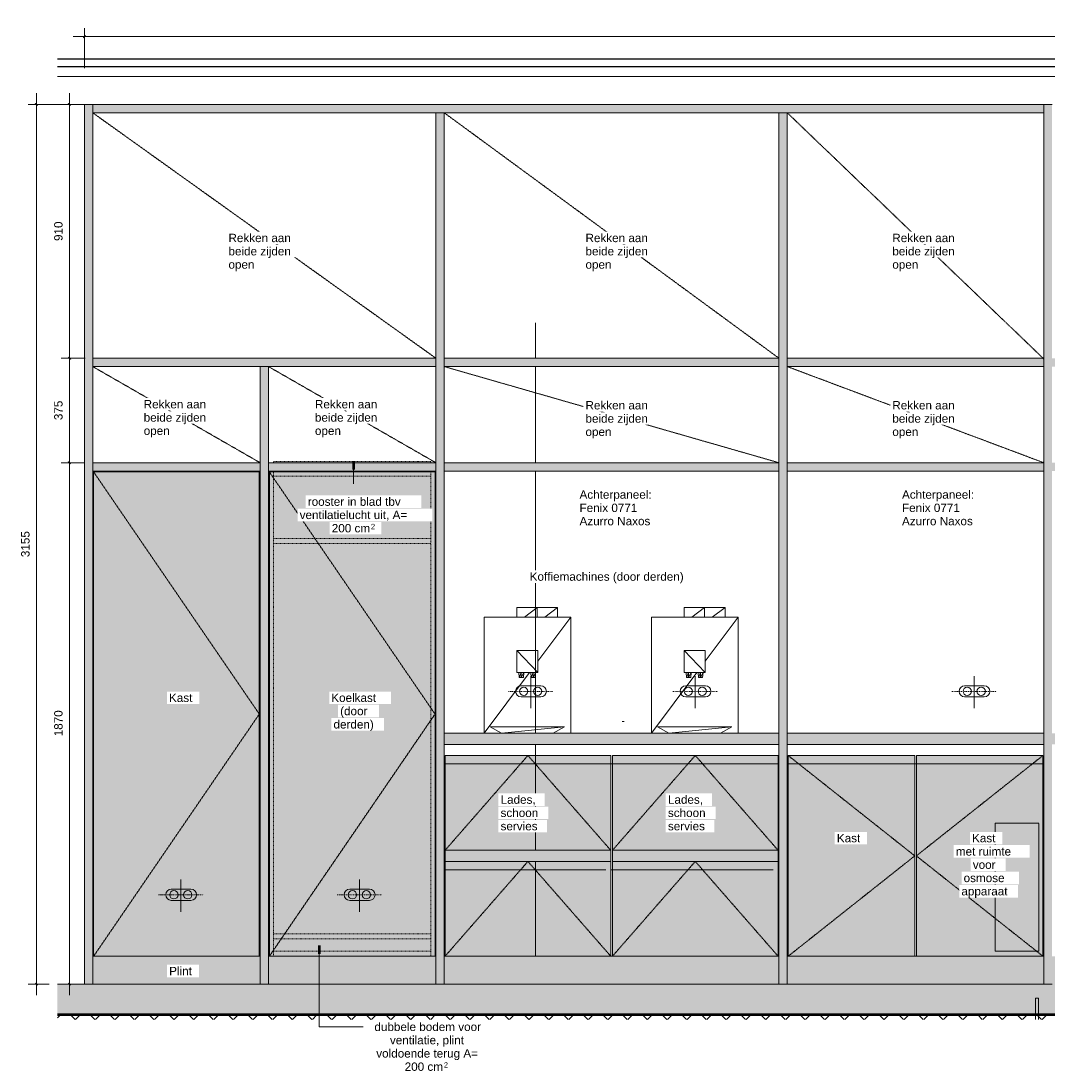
# Model space of a CAD drawing. Header units: millimetres. Extents: x 117981 to 165143, y 10338 to 94007.
# Tile 2 of 5: x 136017 to 139698, y 10338 to 14104. Entities that reach past the tile are written whole.
import ezdxf

# ---------------------------------------------------------------- set-up
doc = ezdxf.new("R2010")
doc.units = ezdxf.units.MM
for name, pattern in [('Dash dot Small', [6.35, 3.175, -1.5875, 0, -1.5875]), ('Dash xSmall', [4.7625, 2.38125, -2.38125]), ('Overhead xxSmall', [2.579688, 1.5875, -0.992188])]:
    doc.linetypes.add(name, pattern=pattern)
for name, color, linetype, lineweight in [('0-3', 90, 'Continuous', 5), ('A----M-', 8, 'Continuous', 5), ('A----M--20', 8, 'Continuous', 5), ('A09-NT--1', 10, 'Continuous', 50), ('A09-NT--2', 90, 'Continuous', 13), ('A09-NT--3', 7, 'Continuous', 13), ('A22-----1', 1, 'Continuous', 9), ('A23-----1', 9, 'Continuous', 5), ('A23-----2', 55, 'Continuous', 9), ('A23-----3', 250, 'Continuous', 13), ('A23-----4', 10, 'Continuous', 50), ('A29-----1', 250, 'Continuous', 13), ('A35-----1', 50, 'Continuous', 25), ('A35-----2', 250, 'Continuous', 13), ('A69-----1', 8, 'Continuous', 5), ('A99----', 1, 'Continuous', 5), ('A99-----1', 1, 'Dash xSmall', 5), ('A99-----2', 1, 'Overhead xxSmall', 13), ('A99-----3', 1, 'Continuous', 13), ('A99-----4', 1, 'Dash dot Small', 13), ('Detail Items-1', 7, 'Continuous', 5)]:
    doc.layers.add(name, color=color, linetype=linetype, lineweight=lineweight)
doc.styles.add('Arial_1', font='arial.ttf', dxfattribs={"height": 30})
doc.styles.add('Arial_2', font='arial.ttf', dxfattribs={"height": 19.496727})
doc.dimstyles.new('TD_Diagonal_1_5_mm', dxfattribs={"dimscale": 304.8, "dimtxt": 30.607782, "dimasz": 0.026247, "dimexe": 0.098425, "dimexo": 0.098425, "dimgap": 0.052493, "dimtad": 1, "dimdec": 0, "dimzin": 0, "dimdsep": 46, "dimtxsty": 'Arial_1', "dimblk1": 'OBLIQUE', "dimblk2": 'OBLIQUE', "dimsah": 1, "dimcen": 0.09, "dimdle": 0.131234, "dimazin": 2, "dimtfac": 1, "dimtdec": 4, "dimtix": 1, "dimtmove": 0, "dimatfit": 3, "dimfxl": 1, "dimtvp": 1, "dimtfill": 1, "dimtolj": 1, "dimtzin": 0, "dimarcsym": 2})

# ---------------------------------------------------------------- blocks, each defined once
blk = doc.blocks.new('HSR-D_ABT_ARCH_Interieur_rvt-3-P1 Pantry - Elevation C')
at = {"layer": 'A23-----1'}
blk.add_hatch(color=256, dxfattribs=at).paths.add_polyline_path([(123043.8, 10540), (125590.3, 10540), (125590.3, 10650), (118182.4, 10650), (118182.4, 10540), (122978.8, 10540)])
at = {"layer": 'A23-----2'}
h = blk.add_hatch(dxfattribs=at)
h.set_pattern_fill('FP_2', color=256, style=0, pattern_type=2)
h.set_pattern_definition([(45, (172839.495, 8118.03), (-35.35534, 35.35534), []), (135, (172839.495, 8118.03), (-35.35534, -35.35534), [])])
h.paths.add_polyline_path([(122812.3, 10523.3), (125590.3, 10523.3), (125590.3, 10540), (118182.4, 10540), (118182.4, 10523.3), (121886.3, 10523.3)])
at = {"layer": 'A22-----1'}
for p, q in [((119896.8, 12894.8), (119896.8, 13022)), ((119896.8, 12894.8), (119896.8, 13022)), ((119896.8, 12520), (119896.8, 12864.8)), ((119896.8, 12520), (119896.8, 12864.8)), ((119896.8, 11550), (119896.8, 12490)), ((119896.8, 11550), (119896.8, 12490)), ((119896.8, 11130), (119896.8, 11510)), ((119896.8, 11130), (119896.8, 11510)), ((119896.8, 10750), (119896.8, 11090)), ((119896.8, 10750), (119896.8, 11090))]:
    blk.add_line(p, q, dxfattribs=at)
at = {"layer": 'A23-----3'}
for p, q in [((118279.3, 10650), (118182.4, 10650)), ((125590.3, 10650), (125438.8, 10650))]:
    blk.add_line(p, q, dxfattribs=at)
at = {"layer": 'A23-----4'}
blk.add_line((125590.3, 10540), (118182.4, 10540), dxfattribs=at)
at = {"layer": 'A29-----1'}
for p, q in [((121699.3, 10600), (121689.3, 10600)), ((121689.3, 10600), (121689.3, 10523.3)), ((121699.3, 10523.3), (121699.3, 10600))]:
    blk.add_line(p, q, dxfattribs=at)
at = {"layer": 'A35-----1'}
for p, q in [((125590.3, 13967), (118182.4, 13967)), ((125590.3, 13940), (118182.4, 13940))]:
    blk.add_line(p, q, dxfattribs=at)
at = {"layer": 'A35-----2'}
blk.add_line((118182.4, 13905), (125590.3, 13905), dxfattribs=at)
blk = doc.blocks.new('Koffiemachine - Koffiemachine-18252382-P1 Pantry - Elevation C')
at = {"layer": 'A69-----1'}
for p, q in [((119902.8, 12001.3), (119829.7, 12001.3)), ((119829.7, 12001.3), (119829.7, 11966.7)), ((119902.8, 12001.3), (119856.7, 11966.7)), ((119975.9, 12001.3), (119902.8, 12001.3)), ((119902.8, 12001.3), (119902.8, 11966.7)), ((119975.9, 12001.3), (119929.8, 11966.7)), ((119975.9, 11966.7), (119975.9, 12001.3)), ((119712.5, 11966.7), (120023.1, 11966.7)), ((119712.5, 11550), (119712.5, 11966.7)), ((119905.1, 11808.4), (120023.1, 11966.7)), ((120023.1, 11550), (120023.1, 11966.7)), ((119905.1, 11767.5), (119829.3, 11846)), ((119829.3, 11846), (119829.3, 11767.5)), ((119905.1, 11846), (119829.3, 11846)), ((119905.1, 11767.5), (119905.1, 11846)), ((119712.5, 11550), (119874.6, 11767.5)), ((119829.3, 11767.5), (119905.1, 11767.5)), ((119838, 11749.4), (119836.7, 11767.3)), ((119845.5, 11767.3), (119836.7, 11767.3)), ((119845.5, 11767.3), (119838, 11749.4)), ((119854.4, 11767.3), (119845.5, 11749.4)), ((119854.4, 11767.3), (119845.5, 11767.3)), ((119845.5, 11767.3), (119845.5, 11749.4)), ((119853.1, 11749.4), (119854.4, 11767.3)), ((119880.5, 11749.4), (119879.2, 11767.3)), ((119888.1, 11767.3), (119879.2, 11767.3)), ((119888.1, 11767.3), (119880.5, 11749.4)), ((119897, 11767.3), (119888.1, 11749.4)), ((119897, 11767.3), (119888.1, 11767.3)), ((119888.1, 11767.3), (119888.1, 11749.4)), ((119895.6, 11749.4), (119897, 11767.3)), ((119845.5, 11749.4), (119838, 11749.4)), ((119853.1, 11749.4), (119845.5, 11749.4)), ((119888.1, 11749.4), (119880.5, 11749.4)), ((119895.6, 11749.4), (119888.1, 11749.4)), ((119733.7, 11573), (120000.9, 11573.2)), ((119774.5, 11550), (119733.7, 11573)), ((119774.8, 11550), (120000.9, 11573.2)), ((119959.8, 11550), (120000.9, 11573.2))]:
    blk.add_line(p, q, dxfattribs=at)
blk = doc.blocks.new('Koffiemachine - Koffiemachine-V1-P1 Pantry - Elevation C')
at = {"layer": 'A69-----1'}
for p, q in [((120502.8, 12001.3), (120429.7, 12001.3)), ((120429.7, 12001.3), (120429.7, 11966.7)), ((120502.8, 12001.3), (120456.7, 11966.7)), ((120575.9, 12001.3), (120502.8, 12001.3)), ((120502.8, 12001.3), (120502.8, 11966.7)), ((120575.9, 12001.3), (120529.8, 11966.7)), ((120575.9, 11966.7), (120575.9, 12001.3)), ((120312.5, 11966.7), (120623.1, 11966.7)), ((120312.5, 11550), (120312.5, 11966.7)), ((120505.1, 11808.4), (120623.1, 11966.7)), ((120623.1, 11550), (120623.1, 11966.7)), ((120505.1, 11767.5), (120429.3, 11846)), ((120429.3, 11846), (120429.3, 11767.5)), ((120505.1, 11846), (120429.3, 11846)), ((120505.1, 11767.5), (120505.1, 11846)), ((120312.5, 11550), (120474.6, 11767.5)), ((120429.3, 11767.5), (120505.1, 11767.5)), ((120438, 11749.4), (120436.7, 11767.3)), ((120445.5, 11767.3), (120436.7, 11767.3)), ((120445.5, 11767.3), (120438, 11749.4)), ((120454.4, 11767.3), (120445.5, 11749.4)), ((120454.4, 11767.3), (120445.5, 11767.3)), ((120445.5, 11767.3), (120445.5, 11749.4)), ((120453.1, 11749.4), (120454.4, 11767.3)), ((120480.5, 11749.4), (120479.2, 11767.3)), ((120488.1, 11767.3), (120479.2, 11767.3)), ((120488.1, 11767.3), (120480.5, 11749.4)), ((120497, 11767.3), (120488.1, 11749.4)), ((120497, 11767.3), (120488.1, 11767.3)), ((120488.1, 11767.3), (120488.1, 11749.4)), ((120495.6, 11749.4), (120497, 11767.3)), ((120445.5, 11749.4), (120438, 11749.4)), ((120453.1, 11749.4), (120445.5, 11749.4)), ((120488.1, 11749.4), (120480.5, 11749.4)), ((120495.6, 11749.4), (120488.1, 11749.4)), ((120333.7, 11573), (120600.9, 11573.2)), ((120374.5, 11550), (120333.7, 11573)), ((120374.8, 11550), (120600.9, 11573.2)), ((120559.8, 11550), (120600.9, 11573.2))]:
    blk.add_line(p, q, dxfattribs=at)
blk = doc.blocks.new('DIMBLOCK17-P1 Pantry - Elevation C')
at = {"layer": 'A----M--20'}
for p, q in [((136190.4, 13845), (136190.4, 12894.8)), ((136243.9, 13805), (136160.4, 13805)), ((136190.4, 13805), (136243.9, 13805)), ((136246.4, 12894.8), (136160.4, 12894.8)), ((136190.4, 12894.8), (136246.4, 12894.8))]:
    blk.add_line(p, q, dxfattribs=at)
at = {"layer": 'A----M--20', "lineweight": 35}
for p, q in [((136190.4, 13805), (136186.4, 13809)), ((136190.4, 13805), (136194.4, 13801)), ((136190.4, 12894.8), (136186.4, 12898.8)), ((136190.4, 12894.8), (136194.4, 12890.8))]:
    blk.add_line(p, q, dxfattribs=at)
at = {"layer": 'A----M--20', "color": 0, "insert": (136135.5, 13315.3), "char_height": 30, "width": 83.065, "attachment_point": 1, "rotation": 90, "line_spacing_factor": 0.941778, "style": 'Arial_1', "bg_fill": 3, "box_fill_scale": 1.25, "bg_fill_color": 256, "bg_fill_true_color": 13158600, "bg_fill_transparency": 0}
blk.add_mtext('910', dxfattribs=at)
blk = doc.blocks.new('_Oblique')
at = {"color": 0, "linetype": 'ByBlock', "lineweight": -2}
blk.add_line((-0.5, -0.5), (0.5, 0.5), dxfattribs=at)
blk = doc.blocks.new('DIMBLOCK18-P1 Pantry - Elevation C')
at = {"layer": 'A----M--20'}
for p, q in [((136246.4, 12894.8), (136160.4, 12894.8)), ((136190.4, 12894.8), (136190.4, 12520)), ((136190.4, 12894.8), (136246.4, 12894.8)), ((136243.9, 12520), (136160.4, 12520)), ((136190.4, 12520), (136243.9, 12520))]:
    blk.add_line(p, q, dxfattribs=at)
at = {"layer": 'A----M--20', "lineweight": 35}
for p, q in [((136190.4, 12894.8), (136186.4, 12898.8)), ((136190.4, 12894.8), (136194.4, 12890.8)), ((136190.4, 12520), (136186.4, 12524)), ((136190.4, 12520), (136194.4, 12516))]:
    blk.add_line(p, q, dxfattribs=at)
at = {"layer": 'A----M--20', "color": 0, "insert": (136135.5, 12672.8), "char_height": 30, "width": 83.065, "attachment_point": 1, "rotation": 90, "line_spacing_factor": 0.941778, "style": 'Arial_1', "bg_fill": 3, "box_fill_scale": 1.25, "bg_fill_color": 256, "bg_fill_true_color": 13158600, "bg_fill_transparency": 0}
blk.add_mtext('375', dxfattribs=at)
blk = doc.blocks.new('DIMBLOCK19-P1 Pantry - Elevation C')
at = {"layer": 'A----M--20'}
for p, q in [((136243.9, 12520), (136160.4, 12520)), ((136190.4, 12520), (136190.4, 10610)), ((136190.4, 12520), (136243.9, 12520)), ((136166.1, 10650), (136220.4, 10650)), ((136190.4, 10650), (136166.1, 10650))]:
    blk.add_line(p, q, dxfattribs=at)
at = {"layer": 'A----M--20', "lineweight": 35}
for p, q in [((136190.4, 12520), (136186.4, 12524)), ((136190.4, 12520), (136194.4, 12516)), ((136190.4, 10650), (136186.4, 10654)), ((136190.4, 10650), (136194.4, 10646))]:
    blk.add_line(p, q, dxfattribs=at)
at = {"layer": 'A----M--20', "color": 0, "insert": (136135.5, 11538.9), "char_height": 30, "width": 110.753, "attachment_point": 1, "rotation": 90, "line_spacing_factor": 0.941778, "style": 'Arial_1', "bg_fill": 3, "box_fill_scale": 1.25, "bg_fill_color": 256, "bg_fill_true_color": 13158600, "bg_fill_transparency": 0}
blk.add_mtext('1870', dxfattribs=at)
blk = doc.blocks.new('DIMBLOCK20-P1 Pantry - Elevation C')
at = {"layer": 'A----M--20'}
for p, q in [((136203.9, 14048.8), (143443.4, 14048.8)), ((136243.9, 13935), (136243.9, 14078.8)), ((136243.9, 14048.8), (136243.9, 13935)), ((143403.4, 12924.8), (143403.4, 14078.8)), ((143403.4, 14048.8), (143403.4, 12924.8))]:
    blk.add_line(p, q, dxfattribs=at)
at = {"layer": 'A----M--20', "lineweight": 35}
for p, q in [((136243.9, 14048.8), (136239.9, 14044.8)), ((136243.9, 14048.8), (136247.9, 14052.8)), ((143403.4, 14048.8), (143399.4, 14044.8)), ((143403.4, 14048.8), (143407.4, 14052.8))]:
    blk.add_line(p, q, dxfattribs=at)
at = {"layer": 'A----M--20', "color": 0, "insert": (139777.5, 14103.7), "char_height": 30, "width": 110.753, "attachment_point": 1, "line_spacing_factor": 0.941778, "style": 'Arial_1', "bg_fill": 3, "box_fill_scale": 1.25, "bg_fill_color": 256, "bg_fill_true_color": 13158600, "bg_fill_transparency": 0}
blk.add_mtext('7160', dxfattribs=at)
blk = doc.blocks.new('DIMBLOCK25-P1 Pantry - Elevation C')
at = {"layer": 'A----M--20'}
for p, q in [((136072, 13845), (136072, 10610)), ((136243.9, 13805), (136042, 13805)), ((136072, 13805), (136243.9, 13805)), ((136113.4, 10650), (136042, 10650)), ((136072, 10650), (136117.4, 10650))]:
    blk.add_line(p, q, dxfattribs=at)
at = {"layer": 'A----M--20', "lineweight": 35}
for p, q in [((136072, 13805), (136068, 13809)), ((136072, 13805), (136076, 13801)), ((136072, 10650), (136068, 10654)), ((136072, 10650), (136076, 10646))]:
    blk.add_line(p, q, dxfattribs=at)
at = {"layer": 'A----M--20', "color": 0, "insert": (136017.1, 12181.4), "char_height": 30, "width": 110.753, "attachment_point": 1, "rotation": 90, "line_spacing_factor": 0.941778, "style": 'Arial_1', "bg_fill": 3, "box_fill_scale": 1.25, "bg_fill_color": 256, "bg_fill_true_color": 13158600, "bg_fill_transparency": 0}
blk.add_mtext('3155', dxfattribs=at)

msp = doc.modelspace()

# ---------------------------------------------------------------- hatches: boundary and pattern name
at = {"layer": 'Detail Items-1'}
for points in [[(136243.9, 10650), (136273.9, 10650), (136273.9, 13805), (136243.9, 13805), (136243.9, 12282.6)], [(137533.9, 13775), (139683.4, 13775), (139683.4, 13805), (136273.9, 13805), (136273.9, 13775), (137503.9, 13775)], [(139713.4, 10650), (139713.4, 13805), (139683.4, 13805), (139683.4, 10650)], [(137503.9, 10650), (137533.9, 10650), (137533.9, 13775), (137503.9, 13775), (137503.9, 10750)], [(138733.9, 10650), (138763.9, 10650), (138763.9, 13775), (138733.9, 13775), (138733.9, 10750)], [(136873.9, 10650), (136903.9, 10650), (136903.9, 12864.8), (136873.9, 12864.8), (136873.9, 10750)], [(136870.9, 10750), (136870.9, 12487), (136276.9, 12487), (136276.9, 10750)], [(136921.9, 10750), (136921.9, 12490), (136903.9, 12490), (136903.9, 10750)], [(137503.9, 10750), (137503.9, 12490), (137485.9, 12490), (137485.9, 10750)], [(136921.9, 12230), (137485.9, 12230), (137485.9, 12248), (136921.9, 12248)], [(138925, 10750), (139220.7, 10750), (139220.7, 11470), (138766.9, 11470), (138766.9, 10750), (138895.5, 10750)], [(139387.9, 10750), (139680.4, 10750), (139680.4, 11470), (139226.7, 11470), (139226.7, 10750)], [(138130.9, 11090), (138130.9, 11130), (137536.9, 11130), (137536.9, 11090), (138038.5, 11090)], [(138587.8, 11090), (138730.9, 11090), (138730.9, 11130), (138136.9, 11130), (138136.9, 11090), (138565.5, 11090)], [(136921.9, 10812), (137485.9, 10812), (137485.9, 10830), (136921.9, 10830)], [(137485.9, 10750), (137485.9, 10768), (136921.9, 10768), (136921.9, 10750), (137073, 10750)]]:
    msp.add_hatch(color=256, dxfattribs=at).paths.add_polyline_path(points)
h = msp.add_hatch(color=256, dxfattribs=at)
h.paths.add_polyline_path([(137871.7, 12864.8), (138733.9, 12864.8), (138733.9, 12894.8), (137533.9, 12894.8), (137533.9, 12864.8), (137861.5, 12864.8)])
h.paths.add_polyline_path([(142173.4, 12864.8), (143373.4, 12864.8), (143373.4, 12894.8), (139713.4, 12894.8), (139713.4, 12864.8), (142143.4, 12864.8)])
h.paths.add_polyline_path([(137503.9, 12864.8), (137503.9, 12894.8), (136273.9, 12894.8), (136273.9, 12864.8), (137485.9, 12864.8)])
h.paths.add_polyline_path([(139222.3, 12864.8), (139683.4, 12864.8), (139683.4, 12894.8), (138763.9, 12894.8), (138763.9, 12864.8), (138895.5, 12864.8)])
h = msp.add_hatch(color=256, dxfattribs=at)
h.paths.add_polyline_path([(138763.9, 12490), (139683.4, 12490), (139683.4, 12520), (138763.9, 12520)])
h.paths.add_polyline_path([(136873.9, 12490), (136873.9, 12520), (136273.9, 12520), (136273.9, 12490), (136870.9, 12490)])
h.paths.add_polyline_path([(142401.5, 12490), (143373.4, 12490), (143373.4, 12520), (142173.4, 12520), (142173.4, 12490)])
h.paths.add_polyline_path([(137861.5, 12490), (138733.9, 12490), (138733.9, 12520), (137533.9, 12520), (137533.9, 12490)])
h.paths.add_polyline_path([(142143.4, 12490), (142143.4, 12520), (139713.4, 12520), (139713.4, 12490), (141702.9, 12490)])
h.paths.add_polyline_path([(136921.9, 12490), (137503.9, 12490), (137503.9, 12520), (136903.9, 12520), (136903.9, 12490)])
h = msp.add_hatch(color=256, dxfattribs=at)
h.paths.add_polyline_path([(137485.9, 12472), (137485.9, 12490), (136921.9, 12490), (136921.9, 12472)])
h.paths.add_polyline_path([(136921.9, 12520), (137485.9, 12520), (137485.9, 12525), (136921.9, 12525)])
h = msp.add_hatch(color=256, dxfattribs=at)
h.paths.add_polyline_path([(136921.9, 10768), (137485.9, 10768), (137485.9, 10812), (136921.9, 10812)])
h.paths.add_polyline_path([(137073, 10830), (137485.9, 10830), (137485.9, 12230), (136921.9, 12230), (136921.9, 10830)])
h.paths.add_polyline_path([(137485.9, 12248), (137485.9, 12472), (136921.9, 12472), (136921.9, 12248), (137467.5, 12248)])
h = msp.add_hatch(color=256, dxfattribs=at)
h.paths.add_polyline_path([(143323.4, 11510), (143373.4, 11510), (143373.4, 11550), (142173.4, 11550), (142173.4, 11510), (143091.9, 11510)])
h.paths.add_polyline_path([(137965.5, 11510), (138733.9, 11510), (138733.9, 11550), (137533.9, 11550), (137533.9, 11510), (137861.5, 11510)])
h.paths.add_polyline_path([(142072.4, 11510), (142143.4, 11510), (142143.4, 11550), (139713.4, 11550), (139713.4, 11510), (142052.4, 11510)])
h.paths.add_polyline_path([(138763.9, 11510), (139683.4, 11510), (139683.4, 11550), (138763.9, 11550)])
h = msp.add_hatch(color=256, dxfattribs=at)
h.paths.add_polyline_path([(137999, 10750), (138130.9, 10750), (138130.9, 11090), (137536.9, 11090), (137536.9, 10750), (137861.5, 10750)])
h.paths.add_polyline_path([(137536.9, 11130), (138130.9, 11130), (138130.9, 11470), (137536.9, 11470), (137536.9, 11402.9)])
h = msp.add_hatch(color=256, dxfattribs=at)
h.paths.add_polyline_path([(138298.4, 10750), (138730.9, 10750), (138730.9, 11090), (138136.9, 11090), (138136.9, 10750), (138277.1, 10750)])
h.paths.add_polyline_path([(138587.8, 11130), (138730.9, 11130), (138730.9, 11470), (138136.9, 11470), (138136.9, 11130), (138565.5, 11130)])
h = msp.add_hatch(color=256, dxfattribs=at)
h.paths.add_polyline_path([(143323.4, 10650), (143373.4, 10650), (143373.4, 10750), (142173.4, 10750), (142173.4, 10650), (143265.5, 10650)])
h.paths.add_polyline_path([(136873.9, 10650), (136873.9, 10750), (136273.9, 10750), (136273.9, 10650)])
h.paths.add_polyline_path([(136921.9, 10650), (137503.9, 10650), (137503.9, 10750), (136903.9, 10750), (136903.9, 10650)])
h.paths.add_polyline_path([(137533.9, 10650), (138733.9, 10650), (138733.9, 10750), (137533.9, 10750)])
h.paths.add_polyline_path([(141702.9, 10650), (142143.4, 10650), (142143.4, 10750), (140943.4, 10750), (140943.4, 10650), (141654.5, 10650)])
h.paths.add_polyline_path([(138763.9, 10650), (139683.4, 10650), (139683.4, 10750), (138763.9, 10750)])
h.paths.add_polyline_path([(140913.4, 10650), (140913.4, 10750), (140331.4, 10750), (140331.4, 10650), (140776.9, 10650)])
h.paths.add_polyline_path([(140313.4, 10650), (140313.4, 10750), (139713.4, 10750), (139713.4, 10650), (139850.9, 10650)])

# ---------------------------------------------------------------- linework, layer by layer
at = {"layer": 'A09-NT--1'}
for p, q in [((137209.1, 12525.2), (137209.1, 12495.2)), ((137085.4, 10788.2), (137085.4, 10758.2))]:
    msp.add_line(p, q, dxfattribs=at)
at = {"layer": 'A09-NT--2'}
for p, q in [((137209.1, 12525.2), (137209.1, 12443.9)), ((137085.4, 10788.2), (137085.4, 10496.9)), ((137085.4, 10496.9), (137230.4, 10496.9)), ((137230.4, 10496.9), (137243.6, 10496.9))]:
    msp.add_line(p, q, dxfattribs=at)
at = {"layer": 'A99----'}
for p, q in [((136273.9, 13805), (136243.9, 13805)), ((136243.9, 13805), (136243.9, 10650)), ((136273.9, 13775), (136273.9, 13805)), ((136273.9, 13805), (139683.4, 13805)), ((139713.4, 13805), (139683.4, 13805)), ((139683.4, 13805), (139683.4, 10650)), ((136273.9, 10650), (136273.9, 13775)), ((138733.9, 13775), (136273.9, 13775)), ((137503.9, 13775), (137503.9, 10650)), ((137533.9, 10650), (137533.9, 13775)), ((138763.9, 13775), (138733.9, 13775)), ((138733.9, 13775), (138733.9, 10650)), ((139683.4, 13775), (138763.9, 13775)), ((138763.9, 10650), (138763.9, 13775)), ((136273.9, 12894.8), (137503.9, 12894.8)), ((137533.9, 12894.8), (138733.9, 12894.8)), ((138763.9, 12894.8), (139683.4, 12894.8)), ((136873.9, 12864.8), (136273.9, 12864.8)), ((136903.9, 12864.8), (136873.9, 12864.8)), ((136873.9, 12864.8), (136873.9, 10650)), ((137503.9, 12864.8), (136903.9, 12864.8)), ((136903.9, 10650), (136903.9, 12864.8)), ((138733.9, 12864.8), (137533.9, 12864.8)), ((139683.4, 12864.8), (138763.9, 12864.8)), ((136273.9, 12520), (136873.9, 12520)), ((136903.9, 12520), (137503.9, 12520)), ((137533.9, 12520), (138733.9, 12520)), ((138763.9, 12520), (139683.4, 12520)), ((136873.9, 12490), (136273.9, 12490)), ((136870.9, 12487), (136276.9, 12487)), ((136276.9, 12487), (136276.9, 10750)), ((136870.9, 10750), (136870.9, 12487)), ((137503.9, 12490), (136903.9, 12490)), ((136906.9, 10750), (136906.9, 12487)), ((136906.9, 12487), (137500.9, 12487)), ((137500.9, 12487), (137500.9, 10750)), ((138733.9, 12490), (137533.9, 12490)), ((139683.4, 12490), (138763.9, 12490)), ((137533.9, 11550), (138733.9, 11550)), ((138763.9, 11550), (139683.4, 11550)), ((138733.9, 11510), (137533.9, 11510)), ((139683.4, 11510), (138763.9, 11510)), ((138130.9, 11470), (137536.9, 11470)), ((137536.9, 11470), (137536.9, 11130)), ((138130.9, 11130), (138130.9, 11470)), ((138730.9, 11470), (138136.9, 11470)), ((138136.9, 11470), (138136.9, 11130)), ((138730.9, 11130), (138730.9, 11470)), ((139220.7, 11470), (138766.9, 11470)), ((138766.9, 11470), (138766.9, 10750)), ((139220.7, 10750), (139220.7, 11470)), ((139226.7, 10750), (139226.7, 11470)), ((139226.7, 11470), (139680.4, 11470)), ((139680.4, 11470), (139680.4, 10750)), ((138130.9, 11130), (137536.9, 11130)), ((137536.9, 11130), (137536.9, 11090)), ((138130.9, 11090), (138130.9, 11130)), ((138730.9, 11130), (138136.9, 11130)), ((138136.9, 11130), (138136.9, 11090)), ((138730.9, 11090), (138730.9, 11130)), ((137536.9, 11090), (137536.9, 10750)), ((137536.9, 11090), (138130.9, 11090)), ((138130.9, 10750), (138130.9, 11090)), ((138136.9, 11090), (138136.9, 10750)), ((138136.9, 11090), (138730.9, 11090)), ((138730.9, 10750), (138730.9, 11090)), ((136273.9, 10750), (136873.9, 10750)), ((136276.9, 10750), (136870.9, 10750)), ((137500.9, 10750), (136906.9, 10750)), ((137533.9, 10750), (138733.9, 10750)), ((137536.9, 10750), (138130.9, 10750)), ((138136.9, 10750), (138730.9, 10750)), ((138763.9, 10750), (139683.4, 10750)), ((138766.9, 10750), (139220.7, 10750)), ((139680.4, 10750), (139226.7, 10750)), ((136243.9, 10650), (136273.9, 10650)), ((136873.9, 10650), (136273.9, 10650)), ((136873.9, 10650), (136903.9, 10650)), ((137503.9, 10650), (136903.9, 10650)), ((137503.9, 10650), (137533.9, 10650)), ((138733.9, 10650), (137533.9, 10650)), ((138733.9, 10650), (138763.9, 10650)), ((139683.4, 10650), (138763.9, 10650)), ((139683.4, 10650), (139713.4, 10650))]:
    msp.add_line(p, q, dxfattribs=at)
at = {"layer": 'A99-----1'}
for p, q in [((136921.9, 12520), (136921.9, 12525)), ((136921.9, 12525), (137485.9, 12525)), ((137485.9, 12525), (137485.9, 12520)), ((136921.9, 12490), (136921.9, 12248)), ((137485.9, 12472), (136921.9, 12472)), ((137485.9, 12248), (137485.9, 12490)), ((136921.9, 12230), (136921.9, 12248)), ((136921.9, 12248), (137485.9, 12248)), ((137485.9, 12248), (137485.9, 12230)), ((136921.9, 12230), (136921.9, 10830)), ((137485.9, 12230), (136921.9, 12230)), ((137485.9, 10830), (137485.9, 12230)), ((136921.9, 10812), (136921.9, 10830)), ((136921.9, 10830), (137485.9, 10830)), ((136921.9, 10812), (136921.9, 10768)), ((137485.9, 10812), (136921.9, 10812)), ((137485.9, 10830), (137485.9, 10812)), ((137485.9, 10768), (137485.9, 10812)), ((136921.9, 10750), (136903.9, 10750)), ((136921.9, 10750), (136921.9, 10768)), ((136921.9, 10768), (137485.9, 10768)), ((137485.9, 10750), (136921.9, 10750)), ((137485.9, 10768), (137485.9, 10750)), ((137503.9, 10750), (137485.9, 10750))]:
    msp.add_line(p, q, dxfattribs=at)
at = {"layer": 'A99-----2'}
for p, q in [((136273.9, 13775), (137503.9, 12894.8)), ((137533.9, 13775), (138733.9, 12894.8)), ((138763.9, 13775), (139683.4, 12892.3)), ((136273.9, 12864.8), (136873.9, 12520)), ((136903.9, 12864.8), (137503.9, 12520)), ((137533.9, 12864.8), (138733.9, 12520)), ((138763.9, 12864.8), (139683.4, 12520)), ((136276.9, 12487), (136870.9, 11618.5)), ((136906.9, 12487), (137500.9, 11618.5)), ((137843.8, 11639.2), (137843.8, 11754.2)), ((138433.9, 11639.2), (138433.9, 11754.2)), ((139433.9, 11639.2), (139433.9, 11754.2)), ((136870.9, 11618.5), (136276.9, 10750)), ((137500.9, 11618.5), (136906.9, 10750)), ((138172.2, 11591.7), (138178.4, 11591.7)), ((137536.9, 11130), (137833.9, 11470)), ((138130.9, 11130), (137833.9, 11470)), ((138136.9, 11130), (138433.9, 11470)), ((138730.9, 11130), (138433.9, 11470)), ((138766.9, 11470), (139220.9, 11110)), ((139680.4, 11470), (139226.4, 11110)), ((137536.9, 11440), (138730.9, 11440)), ((138763.9, 11440), (139683.4, 11440)), ((139665.4, 11227), (139509.4, 11227)), ((139509.4, 11227), (139509.4, 10768)), ((139665.4, 10768), (139665.4, 11227)), ((139220.9, 11110), (138766.9, 10750)), ((139226.4, 11110), (139680.4, 10750)), ((137536.9, 10750), (137833.9, 11090)), ((138130.9, 10750), (137833.9, 11090)), ((138136.9, 10750), (138433.9, 11090)), ((138730.9, 10750), (138433.9, 11090)), ((138112.9, 11060), (137533.9, 11060)), ((138712.9, 11060), (138133.9, 11060)), ((136589.5, 10909.7), (136589.5, 11024.7)), ((137229.5, 10909.7), (137229.5, 11024.7)), ((139509.4, 10768), (139665.4, 10768))]:
    msp.add_line(p, q, dxfattribs=at)
at = {"layer": 'A99-----3'}
for p, q in [((137809.6, 11720), (137880.1, 11720)), ((138399.7, 11720), (138470.2, 11720)), ((139399.7, 11720), (139470.2, 11720)), ((137880.1, 11680), (137809.6, 11680)), ((138470.2, 11680), (138399.7, 11680)), ((139470.2, 11680), (139399.7, 11680)), ((136555.3, 10990.5), (136625.8, 10990.5)), ((137195.3, 10990.5), (137265.8, 10990.5)), ((136625.8, 10950.5), (136555.3, 10950.5)), ((137265.8, 10950.5), (137195.3, 10950.5))]:
    msp.add_line(p, q, dxfattribs=at)
for centre in [(137818.8, 11700), (137868.8, 11700), (138408.9, 11700), (138458.9, 11700), (139408.9, 11700), (139458.9, 11700), (136564.6, 10970.5), (136614.5, 10970.5), (137204.6, 10970.5), (137254.5, 10970.5)]:
    msp.add_circle(centre, 15, dxfattribs=at)
for centre, start, end in [((137809.6, 11700), 90, 270), ((137880.1, 11700), 270, 90), ((138399.7, 11700), 90, 270), ((138470.2, 11700), 270, 90), ((139399.7, 11700), 90, 270), ((139470.2, 11700), 270, 90), ((136555.3, 10970.5), 90, 270), ((136625.8, 10970.5), 270, 90), ((137195.3, 10970.5), 90, 270), ((137265.8, 10970.5), 270, 90)]:
    msp.add_arc(centre, 20, start, end, dxfattribs=at)
at = {"layer": 'A99-----4'}
for p, q in [((137763.8, 11700), (137923.8, 11700)), ((138353.9, 11700), (138513.9, 11700)), ((139353.9, 11700), (139513.9, 11700)), ((136509.6, 10970.5), (136669.6, 10970.5)), ((137149.6, 10970.5), (137309.6, 10970.5))]:
    msp.add_line(p, q, dxfattribs=at)

# ---------------------------------------------------------------- block references
at = {"layer": '0-3'}
msp.add_blockref('HSR-D_ABT_ARCH_Interieur_rvt-3-P1 Pantry - Elevation C', (17964.6, 0), dxfattribs=at)
at = {"layer": 'A69-----1'}
for name in ['Koffiemachine - Koffiemachine-18252382-P1 Pantry - Elevation C', 'Koffiemachine - Koffiemachine-V1-P1 Pantry - Elevation C']:
    msp.add_blockref(name, (17964.6, 0), dxfattribs=at)

# ---------------------------------------------------------------- next in the draw order: texts
at = {"layer": 'A09-NT--3', "char_height": 30, "attachment_point": 1, "style": 'Arial_1', "bg_fill": 3, "box_fill_scale": 1.25, "bg_fill_color": 256, "bg_fill_true_color": 13158600, "bg_fill_transparency": 0}
for s, insert, width in [('Rekken aan ', (136760.3, 13341.2), 283.797), ('Rekken aan ', (138040.3, 13341.2), 283.797), ('Rekken aan ', (139140.3, 13341.2), 283.797), ('Rekken aan ', (136456.4, 12744.9), 283.797), ('Rekken aan ', (137070.3, 12744.9), 283.797), ('Rekken aan ', (138040.3, 12741.2), 283.797), ('Rekken aan ', (139140.3, 12741.2), 283.797), ('rooster in blad tbv', (137044.7, 12395.5), 399.24), ('Achterpaneel: ', (138018.9, 12420.9), 325.485), ('Achterpaneel: ', (139175.1, 12420.9), 325.485), ('Koffiemachines (door derden)', (137840.3, 12126.7), 668.607), ('Kast', (136547.1, 11692), 101.013), ('Koelkast ', (137128.9, 11692), 206.835), ('Lades,', (137735.8, 11326.9), 150.717), ('Lades,', (138335.8, 11326.9), 150.717), ('Kast', (138941.5, 11188.7), 101.013), ('Kast', (139426.3, 11188.7), 101.013), ('voor ', (139428.9, 11093.4), 110.633), ('osmose ', (139395.9, 11045.8), 190.802), ('Plint', (136547.7, 10712), 99.409), ('dubbele bodem voor ', (137283.6, 10511.9), 468.185)]:
    msp.add_mtext(s, dxfattribs=dict(at, insert=insert, width=width))

# ---------------------------------------------------------------- next in the draw order: dimensions: what is measured, and where the dimension line sits
at = {"layer": 'A----M-'}
dim = msp.add_linear_dim(base=(136190.4, 12894.8), p1=(136273.9, 13805), p2=(136276.4, 12894.8), angle=90, dimstyle='TD_Diagonal_1_5_mm', override={"dimpost": '<>', "dimfxl": 910.191512}, dxfattribs=at)
dim.commit()
dim.dimension.update_dxf_attribs({"geometry": 'DIMBLOCK17-P1 Pantry - Elevation C', "text_midpoint": (136159.1, 13349.9)})

# ---------------------------------------------------------------- next in the draw order: texts
at = {"layer": 'A09-NT--3', "char_height": 30, "attachment_point": 1, "style": 'Arial_1', "bg_fill": 3, "box_fill_scale": 1.25, "bg_fill_color": 256, "bg_fill_true_color": 13158600, "bg_fill_transparency": 0}
for s, insert, width in [('beide zijden ', (136760.3, 13293.6), 278.987), ('beide zijden ', (138040.3, 13293.6), 278.987), ('beide zijden ', (139140.3, 13293.6), 278.987), ('beide zijden ', (136456.4, 12697.3), 278.987), ('beide zijden ', (137070.3, 12697.3), 278.987), ('beide zijden ', (138040.3, 12693.6), 278.987), ('beide zijden ', (139140.3, 12693.6), 278.987), ('Fenix 0771 ', (138018.9, 12373.3), 266.16), ('Fenix 0771 ', (139175.1, 12373.3), 266.16), ('ventilatielucht uit, A=', (137015.6, 12347.9), 468.185), ('(door ', (137160.7, 11644.4), 131.477), ('schoon', (137735.8, 11279.3), 163.544), ('schoon', (138335.8, 11279.3), 163.544), ('met ruimte ', (139368.1, 11141), 256.54), ('apparaat', (139387.9, 10998.2), 195.612), ('ventilatie, plint ', (137339.2, 10464.2), 333.502)]:
    msp.add_mtext(s, dxfattribs=dict(at, insert=insert, width=width))

# ---------------------------------------------------------------- next in the draw order: dimensions: what is measured, and where the dimension line sits
at = {"layer": 'A----M-'}
dim = msp.add_linear_dim(base=(136190.4, 12520), p1=(136276.4, 12894.8), p2=(136273.9, 12520), angle=90, dimstyle='TD_Diagonal_1_5_mm', override={"dimpost": '<>', "dimfxl": 374.820258}, dxfattribs=at)
dim.commit()
dim.dimension.update_dxf_attribs({"geometry": 'DIMBLOCK18-P1 Pantry - Elevation C', "text_midpoint": (136159.1, 12707.4)})

# ---------------------------------------------------------------- next in the draw order: texts
at = {"layer": 'A09-NT--3', "char_height": 30, "attachment_point": 1, "style": 'Arial_1', "bg_fill": 3, "box_fill_scale": 1.25, "bg_fill_color": 256, "bg_fill_true_color": 13158600, "bg_fill_transparency": 0}
for s, insert, width in [('open', (136760.3, 13246), 110.633), ('open', (138040.3, 13246), 110.633), ('open', (139140.3, 13246), 110.633), ('open', (136456.4, 12649.7), 110.633), ('open', (137070.3, 12649.7), 110.633), ('open', (138040.3, 12646), 110.633), ('open', (139140.3, 12646), 110.633), ('Azurro Naxos', (138018.9, 12325.7), 303.038), ('Azurro Naxos', (139175.1, 12325.7), 303.038), ('200 cm', (137130.7, 12300.2), 169.958), ('derden)', (137136.9, 11596.7), 173.165), ('servies', (137735.8, 11231.7), 158.734), ('servies', (138335.8, 11231.7), 158.734), ('voldoende terug A=', (137290.2, 10416.6), 436.118)]:
    msp.add_mtext(s, dxfattribs=dict(at, insert=insert, width=width))

# ---------------------------------------------------------------- next in the draw order: dimensions: what is measured, and where the dimension line sits
at = {"layer": 'A----M-'}
dim = msp.add_linear_dim(base=(136190.4, 10650), p1=(136273.9, 12520), p2=(136196.1, 10650), angle=90, dimstyle='TD_Diagonal_1_5_mm', override={"dimpost": '<>', "dimfxl": 1871.620032}, dxfattribs=at)
dim.commit()
dim.dimension.update_dxf_attribs({"geometry": 'DIMBLOCK19-P1 Pantry - Elevation C', "text_midpoint": (136159.1, 11585)})

# ---------------------------------------------------------------- next in the draw order: texts
at = {"layer": 'A09-NT--3', "attachment_point": 1, "bg_fill": 3, "box_fill_scale": 1.25, "bg_fill_color": 256, "bg_fill_true_color": 13158600, "bg_fill_transparency": 0}
for s, insert, char_height, width, style in [('2', (137270.9, 12300.8), 19.5, 19.24, 'Arial_2'), ('200 cm', (137392.1, 10369), 30, 169.958, 'Arial_1')]:
    msp.add_mtext(s, dxfattribs=dict(at, insert=insert, char_height=char_height, width=width, style=style))

# ---------------------------------------------------------------- next in the draw order: dimensions: what is measured, and where the dimension line sits
at = {"layer": 'A----M-'}
dim = msp.add_linear_dim(base=(143403.4363, 14048.8005), p1=(136243.9332, 13905), p2=(143403.4363, 12894.8119), dimstyle='TD_Diagonal_1_5_mm', override={"dimpost": '<>', "dimfxl": 7230.419319}, dxfattribs=at)
dim.commit()
dim.dimension.update_dxf_attribs({"geometry": 'DIMBLOCK20-P1 Pantry - Elevation C', "text_midpoint": (139823.6848, 14080.1176)})

# ---------------------------------------------------------------- next in the draw order: texts
at = {"layer": 'A09-NT--3', "insert": (137532.3, 10369.6), "char_height": 19.5, "width": 19.24, "attachment_point": 1, "style": 'Arial_2', "bg_fill": 3, "box_fill_scale": 1.25, "bg_fill_color": 256, "bg_fill_true_color": 13158600, "bg_fill_transparency": 0}
msp.add_mtext('2', dxfattribs=at)

# ---------------------------------------------------------------- next in the draw order: dimensions: what is measured, and where the dimension line sits
at = {"layer": 'A----M-'}
dim = msp.add_linear_dim(base=(136072, 10650), p1=(136273.9, 13805), p2=(136143.4, 10650), angle=90, dimstyle='TD_Diagonal_1_5_mm', override={"dimpost": '<>', "dimfxl": 3157.699316}, dxfattribs=at)
dim.commit()
dim.dimension.update_dxf_attribs({"geometry": 'DIMBLOCK25-P1 Pantry - Elevation C', "text_midpoint": (136040.7, 12227.5)})

doc.saveas('drawing.dxf')
